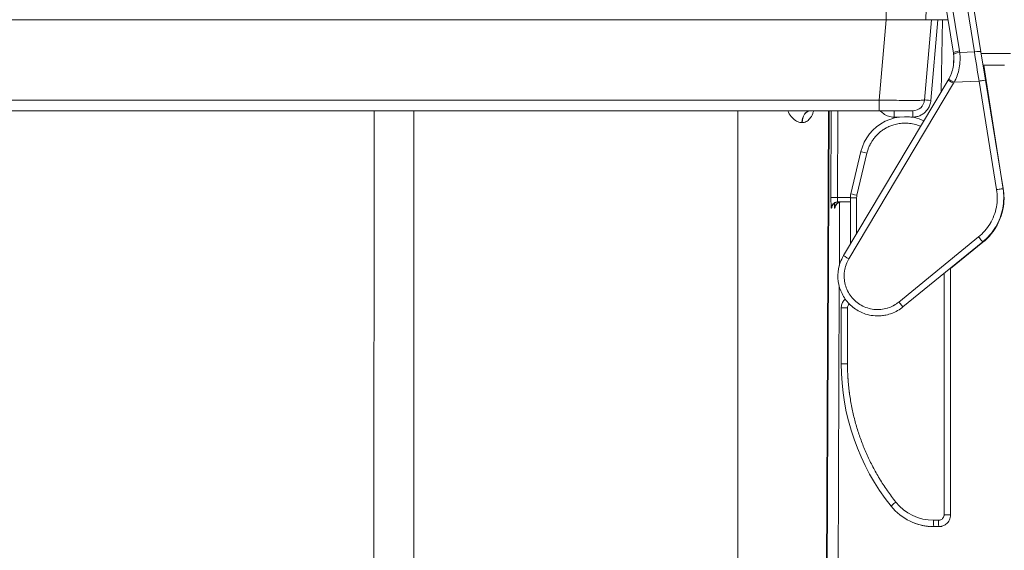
# Model space of a CAD drawing. Header units: inches. Extents: x 0 to 110, y 2 to 70.
# Tile 30 of 129: x 42 to 47, y 14 to 17. Entities that reach past the tile are written whole.
import ezdxf

# ---------------------------------------------------------------- set-up
doc = ezdxf.new("R2010")
doc.units = ezdxf.units.IN
doc.header["$LTSCALE"] = 3.25
doc.header["$MEASUREMENT"] = 0
for name, color, linetype, lineweight in [('Dimension (ANSI)', 7, 'Continuous', 9), ('Visible (ANSI)', 7, 'Continuous', 18), ('Visible Narrow (ANSI)', 7, 'Continuous', 5)]:
    doc.layers.add(name, color=color, linetype=linetype, lineweight=lineweight)
doc.styles.add('Note Text (ANSI)', font='arial.ttf')
doc.dimstyles.new('.XX', dxfattribs={"dimscale": 3.25, "dimtxt": 0.095, "dimasz": 0.125, "dimexe": 0.1875, "dimexo": 0.0625, "dimgap": 0.0625, "dimtad": 0, "dimtih": 1, "dimtoh": 1, "dimrnd": 1e-08, "dimzin": 0, "dimdsep": 46, "dimtxsty": 'Note Text (ANSI)', "dimblk": 'Filled-1', "dimcen": 0.09, "dimdle": 0.45, "dimclrd": 256, "dimclre": 256, "dimclrt": 256, "dimadec": 0, "dimazin": 1, "dimtfac": 1.263158, "dimtofl": 0, "dimtmove": 0, "dimatfit": 3, "dimfxl": 1, "dimtolj": 1, "dimtzin": 4, "dimlwd": -1, "dimlwe": -1, "dimarcsym": 0})

# ---------------------------------------------------------------- blocks, each defined once
blk = doc.blocks.new('Filled-1')
at = {"color": 0}
for p, q in [((0, 0), (-1, 0.25)), ((-1, 0.25), (-1, -0.25)), ((-1, 0), (0, 0)), ((-1, -0.25), (0, 0))]:
    blk.add_line(p, q, dxfattribs=at)
at = {"color": 0, "flags": 128}
blk.add_lwpolyline([(-1, -0.25), (0, 0), (-1, 0.25), (-1, -0.25)], dxfattribs=at)
at = {"color": 0}
blk.add_solid([(-1, -0.25), (0, 0), (-1, 0.25), (-1, -0.25)], dxfattribs=at)
blk = doc.blocks.new('*D47')
at = {"layer": 'Defpoints', "color": 0, "transparency": 16777216}
for p in [(34.7844, 19.9939), (47.4596, 17.0024), (34.7844, 16.7861)]:
    blk.add_point(p, dxfattribs=at)
at = {"layer": 'Dimension (ANSI)', "transparency": 16777216}
for p, q in [((34.7844, 16.9893), (34.7844, 20.6033)), ((47.4596, 17.2055), (47.4596, 20.6033)), ((35.1907, 19.9939), (40.4122, 19.9939)), ((47.0534, 19.9939), (41.8319, 19.9939))]:
    blk.add_line(p, q, dxfattribs=at)
at = {"layer": 'Dimension (ANSI)', "transparency": 16777216, "xscale": 0.40625, "yscale": 0.40625, "zscale": 0.40625, "rotation": 180}
blk.add_blockref('Filled-1', (34.7844, 19.9939), dxfattribs=at)
at = {"layer": 'Dimension (ANSI)', "transparency": 16777216, "xscale": 0.40625, "yscale": 0.40625, "zscale": 0.40625}
blk.add_blockref('Filled-1', (47.4596, 19.9939), dxfattribs=at)
at = {"layer": 'Dimension (ANSI)', "transparency": 16777216, "insert": (40.6153, 20.1516), "char_height": 0.30875, "attachment_point": 1, "style": 'Note Text (ANSI)'}
blk.add_mtext('\\A1;12.68', dxfattribs=at)
blk = doc.blocks.new('*D52')
at = {"layer": 'Defpoints', "color": 0, "transparency": 16777216}
for p in [(41.1357, 18.1799), (49.7956, 18.1799), (45.7757, 12.8024)]:
    blk.add_point(p, dxfattribs=at)
at = {"layer": 'Dimension (ANSI)', "transparency": 16777216}
for p, q in [((41.3388, 18.1799), (50.405, 18.1799)), ((49.7956, 17.7736), (49.7956, 15.852)), ((49.7956, 13.2086), (49.7956, 15.1303)), ((45.9788, 12.8024), (50.405, 12.8024))]:
    blk.add_line(p, q, dxfattribs=at)
at = {"layer": 'Dimension (ANSI)', "transparency": 16777216, "xscale": 0.40625, "yscale": 0.40625, "zscale": 0.40625}
for p, rotation in [((49.7956, 18.1799), 90), ((49.7956, 12.8024), 270)]:
    blk.add_blockref('Filled-1', p, dxfattribs=dict(at, rotation=rotation))
at = {"layer": 'Dimension (ANSI)', "transparency": 16777216, "insert": (49.3943, 15.6489), "char_height": 0.30875, "attachment_point": 1, "style": 'Note Text (ANSI)'}
blk.add_mtext('\\A1;5.38', dxfattribs=at)

msp = doc.modelspace()

# ---------------------------------------------------------------- linework, layer by layer
at = {"layer": 'Visible (ANSI)'}
for p, q in [((46.9699, 17.6241), (47.1089, 16.7663)), ((46.958, 16.7596), (46.8608, 17.3596)), ((46.8082, 17.0024), (46.8061, 16.9424)), ((35.6822, 16.9424), (46.5891, 16.9424)), ((46.8382, 16.9424), (46.5891, 16.9424)), ((46.7996, 16.5017), (46.8382, 16.9424)), ((46.8382, 16.9424), (46.8733, 16.9424)), ((46.8733, 16.9424), (46.8982, 16.9424)), ((46.9284, 16.9424), (46.8982, 16.9424)), ((47.134, 16.6108), (47.1089, 16.7663)), ((46.9598, 16.7459), (46.9589, 16.6949)), ((47.2391, 16.6924), (47.1208, 16.6924)), ((47.1376, 16.6089), (47.1243, 16.6924)), ((46.3553, 15.6476), (46.9297, 16.6111)), ((47.134, 16.6108), (47.2305, 16.0155)), ((47.1376, 16.6089), (47.2321, 16.0132)), ((35.7208, 16.4424), (46.5506, 16.4424)), ((46.2735, 16.4424), (46.2593, 13.1907)), ((46.3953, 15.9872), (46.4505, 16.2185)), ((46.3927, 15.9424), (46.3228, 15.9424)), ((46.3323, 15.5937), (46.3338, 15.9412)), ((46.3927, 15.7103), (46.3927, 15.9651)), ((47.2317, 15.9236), (47.2317, 15.9236)), ((47.233, 15.9214), (47.233, 15.9214)), ((47.1195, 15.7233), (46.6815, 15.366)), ((47.1201, 15.7214), (46.9427, 15.5777)), ((46.9427, 15.5791), (46.9427, 14.2255)), ((46.3218, 13.1907), (46.3318, 15.4793)), ((46.3427, 15.0532), (46.3427, 15.3604)), ((46.8777, 14.1605), (46.8502, 14.1605))]:
    msp.add_line(p, q, dxfattribs=at)
for centre, radius, start, end in [((46.7349, 16.5074), 0.065, 270, 355), ((46.6932, 16.1605), 0.2495, 65.5485, 166.565), ((46.8502, 14.4605), 0.3, 218.5995, 270)]:
    msp.add_arc(centre, radius, start, end, dxfattribs=at)
for centre, major_axis, ratio, start_param, end_param in [((46.732, 16.723), (0.2261, 0.0354), 0.982444, 6.25569, 6.288423), ((46.7691, 16.7075), (-0.1012, -0.1764), 0.920573, 1.552448, 1.556232), ((46.1743, 16.3774), (0, 0.065), 0.708519, 0, 0.000135), ((46.3246, 15.9074), (0, 0.035), 0.999608, 6.283185, 6.2839), ((46.3428, 15.9074), (0, 0.035), 0.99977, 6.283185, 6.284123), ((46.4877, 15.9651), (0, 0.095), 0.999939, 1.336298, 1.570796), ((47.5927, 15.0532), (1.1792, 0.4147), 1, 2.803429, 3.477116)]:
    msp.add_ellipse(centre, major_axis=major_axis, ratio=ratio, start_param=start_param, end_param=end_param, dxfattribs=at)
for points, knots in [([(46.9325, 16.616), (46.9382, 16.6261), (46.9431, 16.6368), (46.9513, 16.6589), (46.9545, 16.6703), (46.959, 16.6934), (46.9603, 16.7051), (46.9611, 16.7287), (46.9606, 16.7405), (46.9591, 16.7523)], [0, 0, 0, 0, 0.25, 0.25, 0.5, 0.5, 0.75, 0.75, 1, 1, 1, 1]), ([(46.9297, 16.6111), (46.936, 16.6218), (46.9414, 16.6328), (46.9471, 16.6474), (46.9483, 16.6509), (46.9495, 16.6544)], [0, 0, 0, 0, 0.0948112, 0.0948112, 0.1252617, 0.1252617, 0.1252617, 0.1252617]), ([(46.9301, 16.6118), (46.9302, 16.6121), (46.9304, 16.6123), (46.9307, 16.6129), (46.9309, 16.6132), (46.9312, 16.6137), (46.9314, 16.614), (46.9317, 16.6146), (46.9318, 16.6148), (46.9322, 16.6154), (46.9323, 16.6157), (46.9325, 16.616)], [4.1311164, 4.1311164, 4.1311164, 4.1311164, 4.1354607, 4.1354607, 4.139805, 4.139805, 4.1441493, 4.1441493, 4.14849361, 4.14849361, 4.15283791, 4.15283791, 4.15283791, 4.15283791]), ([(46.1743, 16.4424), (46.1741, 16.4424), (46.1731, 16.4422), (46.1727, 16.442), (46.1727, 16.442), (46.1727, 16.442)], [0, 0, 0, 0, 0.07525065, 0.07525065, 0.08856196, 0.08856196, 0.08856196, 0.08856196]), ([(46.5506, 16.4424), (46.5619, 16.4424), (46.573, 16.4424), (46.5838, 16.4424), (46.5887, 16.4424), (46.5934, 16.4424), (46.5982, 16.4424), (46.6111, 16.4424), (46.6239, 16.4424), (46.6359, 16.4424), (46.6382, 16.4424), (46.6405, 16.4424), (46.6427, 16.4424), (46.6565, 16.4424), (46.6691, 16.4424), (46.6804, 16.4424), (46.6806, 16.4424), (46.6808, 16.4424), (46.681, 16.4424), (46.6924, 16.4424), (46.7023, 16.4424), (46.7103, 16.4424), (46.7113, 16.4424), (46.7122, 16.4424), (46.7132, 16.4424), (46.7198, 16.4424), (46.7251, 16.4424), (46.7287, 16.4424), (46.7298, 16.4424), (46.7308, 16.4424), (46.7316, 16.4424), (46.7338, 16.4424), (46.7349, 16.4424), (46.7349, 16.4424)], [0, 0, 0, 0, 0.115557, 0.115557, 0.115557, 0.166667, 0.166667, 0.166667, 0.306741, 0.306741, 0.306741, 0.333333, 0.333333, 0.333333, 0.496928, 0.496928, 0.496928, 0.5, 0.5, 0.5, 0.666667, 0.666667, 0.666667, 0.687071, 0.687071, 0.687071, 0.833333, 0.833333, 0.833333, 0.878103, 0.878103, 0.878103, 1, 1, 1, 1]), ([(47.2305, 16.0155), (47.2332, 15.9986), (47.2346, 15.9815), (47.2345, 15.9634), (47.2345, 15.9623), (47.2342, 15.9436), (47.2325, 15.926), (47.2292, 15.9082), (47.2291, 15.9076), (47.2256, 15.8892), (47.2206, 15.8717), (47.2077, 15.8376), (47.1998, 15.8211), (47.1902, 15.805), (47.1899, 15.8046), (47.1805, 15.7891), (47.1701, 15.7746), (47.1579, 15.7605), (47.1572, 15.7598), (47.1452, 15.7461), (47.1328, 15.7342), (47.1195, 15.7233)], [0.0000094, 0.0000094, 0.0000094, 0.0000094, 0.1565624, 0.1565624, 0.1666667, 0.1666667, 0.3279827, 0.3279827, 0.3333333, 0.3333333, 0.4994033, 0.4994033, 0.6666667, 0.6666667, 0.6708218, 0.6708218, 0.8333333, 0.8333333, 0.8422412, 0.8422412, 0.9999908, 0.9999908, 0.9999908, 0.9999908]), ([(47.2321, 16.0132), (47.2347, 15.9963), (47.236, 15.9793), (47.2359, 15.9611), (47.2359, 15.96), (47.2356, 15.9413), (47.2338, 15.9238), (47.2304, 15.9059), (47.2303, 15.9053), (47.2268, 15.887), (47.2217, 15.8695), (47.2087, 15.8354), (47.2007, 15.819), (47.191, 15.8029), (47.1908, 15.8025), (47.1814, 15.787), (47.1709, 15.7726), (47.1586, 15.7585), (47.158, 15.7578), (47.1459, 15.7442), (47.1335, 15.7322), (47.1201, 15.7214)], [0.0000094, 0.0000094, 0.0000094, 0.0000094, 0.1565624, 0.1565624, 0.1666667, 0.1666667, 0.3279827, 0.3279827, 0.3333333, 0.3333333, 0.4994033, 0.4994033, 0.6666667, 0.6666667, 0.6708218, 0.6708218, 0.8333333, 0.8333333, 0.8422412, 0.8422412, 0.9999908, 0.9999908, 0.9999908, 0.9999908]), ([(46.3246, 15.9424), (46.3208, 15.9424), (46.317, 15.9418), (46.3099, 15.9394), (46.3065, 15.9376), (46.3006, 15.9331), (46.298, 15.9304), (46.2949, 15.9259), (46.294, 15.9244), (46.2926, 15.9215), (46.292, 15.9201), (46.2913, 15.9179), (46.2911, 15.9171), (46.2908, 15.916), (46.2907, 15.9156), (46.2905, 15.9147), (46.2904, 15.9142), (46.2903, 15.9136), (46.2903, 15.9134), (46.2903, 15.9132), (46.2903, 15.9132), (46.2903, 15.9132)], [0, 0, 0, 0, 0.0287877, 0.0287877, 0.0571177, 0.0571177, 0.0854119, 0.0854119, 0.0990168, 0.0990168, 0.1108213, 0.1108213, 0.1184109, 0.1184109, 0.1229037, 0.1229037, 0.1301034, 0.1301034, 0.1374375, 0.1374375, 0.1421138, 0.1421138, 0.1421138, 0.1421138]), ([(46.3428, 15.9424), (46.339, 15.9424), (46.3352, 15.9418), (46.3281, 15.9394), (46.3247, 15.9376), (46.3188, 15.9331), (46.3162, 15.9304), (46.3131, 15.9259), (46.3122, 15.9243), (46.3107, 15.9212), (46.3101, 15.9197), (46.3093, 15.9173), (46.309, 15.9164), (46.3088, 15.9151), (46.3087, 15.9147), (46.3085, 15.9138), (46.3084, 15.9134), (46.3083, 15.9127), (46.3083, 15.9126), (46.3083, 15.9123), (46.3083, 15.9123), (46.3083, 15.9123)], [0, 0, 0, 0, 0.0287766, 0.0287766, 0.0570989, 0.0570989, 0.0854067, 0.0854067, 0.0991778, 0.0991778, 0.1117326, 0.1117326, 0.120082, 0.120082, 0.1245371, 0.1245371, 0.1311062, 0.1311062, 0.1376886, 0.1376886, 0.1433488, 0.1433488, 0.1433488, 0.1433488]), ([(47.2343, 15.9762), (47.2344, 15.9743), (47.2345, 15.9712), (47.2345, 15.9631), (47.2345, 15.9582), (47.2341, 15.9488), (47.2338, 15.9446), (47.2335, 15.9402)], [0, 0, 0, 0, 0.0555044, 0.0555044, 0.1094901, 0.1094901, 0.1476201, 0.1476201, 0.1476201, 0.1476201]), ([(47.2358, 15.974), (47.2358, 15.972), (47.2359, 15.9689), (47.2359, 15.9609), (47.2359, 15.9559), (47.2354, 15.9465), (47.2352, 15.9423), (47.2348, 15.9379)], [0, 0, 0, 0, 0.0555044, 0.0555044, 0.1094901, 0.1094901, 0.1476201, 0.1476201, 0.1476201, 0.1476201]), ([(46.4766, 15.3272), (46.4542, 15.3343), (46.4326, 15.3453), (46.3949, 15.3731), (46.3782, 15.39), (46.3513, 15.4279), (46.3408, 15.4493), (46.3272, 15.4937), (46.324, 15.5174), (46.325, 15.5638), (46.3294, 15.5872), (46.3419, 15.6224), (46.348, 15.6354), (46.3553, 15.6475)], [0, 0, 0, 0, 0.1796175, 0.1796175, 0.3566149, 0.3566149, 0.5336043, 0.5336043, 0.7107192, 0.7107192, 0.8876609, 0.8876609, 0.9956369, 0.9956369, 0.9956369, 0.9956369]), ([(46.3427, 15.3604), (46.3427, 15.3674), (46.3439, 15.3745), (46.3483, 15.3877), (46.3516, 15.394), (46.3567, 15.4008), (46.3577, 15.402), (46.3588, 15.4032)], [0, 0, 0, 0, 0.053612, 0.053612, 0.1062243, 0.1062243, 0.1182031, 0.1182031, 0.1182031, 0.1182031]), ([(46.3588, 15.4032), (46.3588, 15.4032), (46.3606, 15.4053), (46.3626, 15.4073), (46.3647, 15.4091)], [0.49918977, 0.49918977, 0.49918977, 0.49918977, 0.5, 0.58889215, 0.58889215, 0.58889215, 0.58889215]), ([(46.6815, 15.366), (46.6632, 15.3511), (46.6422, 15.339), (46.6097, 15.3269), (46.599, 15.3238), (46.5882, 15.3215)], [0, 0, 0, 0, 0.1798001, 0.1798001, 0.2641948, 0.2641948, 0.2641948, 0.2641948]), ([(46.5882, 15.3215), (46.5795, 15.3197), (46.5563, 15.3162), (46.5185, 15.3168), (46.4902, 15.3228), (46.4766, 15.3272)], [0.1708157, 0.1708157, 0.1708157, 0.1708157, 0.2142857, 0.2857143, 0.3557396, 0.3557396, 0.3557396, 0.3557396]), ([(46.9427, 14.2255), (46.9427, 14.2207), (46.9416, 14.211), (46.9368, 14.1972), (46.9316, 14.1889), (46.9286, 14.1851)], [0, 0, 0, 0, 0.1428571, 0.2857143, 0.4270206, 0.4270206, 0.4270206, 0.4270206]), ([(46.8123, 14.1629), (46.8117, 14.163), (46.8111, 14.1631), (46.8051, 14.1639), (46.7983, 14.165), (46.788, 14.1671), (46.7849, 14.1677), (46.7737, 14.1704), (46.7651, 14.1727), (46.7533, 14.1766), (46.7501, 14.1777), (46.7468, 14.1789)], [0.1074152, 0.1074152, 0.1074152, 0.1074152, 0.1151462, 0.1151462, 0.1820447, 0.1820447, 0.2091313, 0.2091313, 0.2778123, 0.2778123, 0.3040587, 0.3040587, 0.3040587, 0.3040587]), ([(46.8231, 14.1618), (46.8215, 14.1619), (46.8187, 14.1622), (46.814, 14.1627), (46.8132, 14.1628), (46.8123, 14.1629)], [0, 0, 0, 0, 0.05504928, 0.05504928, 0.06651129, 0.06651129, 0.06651129, 0.06651129]), ([(46.8275, 14.1615), (46.8275, 14.1615), (46.8275, 14.1615), (46.8275, 14.1615), (46.8275, 14.1615), (46.8274, 14.1615), (46.8274, 14.1615), (46.8274, 14.1615), (46.8273, 14.1615), (46.8268, 14.1615), (46.8264, 14.1615), (46.8257, 14.1616), (46.8255, 14.1616), (46.8252, 14.1616), (46.8252, 14.1616), (46.8251, 14.1616), (46.825, 14.1616), (46.825, 14.1616), (46.825, 14.1616), (46.8249, 14.1616), (46.8249, 14.1616), (46.8248, 14.1616), (46.8248, 14.1616), (46.8248, 14.1616), (46.8248, 14.1616), (46.8247, 14.1616), (46.8247, 14.1616), (46.8245, 14.1616), (46.8243, 14.1617), (46.8238, 14.1617), (46.8235, 14.1617), (46.8231, 14.1618)], [0, 0, 0, 0, 0.00001325, 0.00001325, 0.00003974, 0.00003974, 0.00014572, 0.00014572, 0.00046364, 0.00046364, 0.00385747, 0.00385747, 0.00558166, 0.00558166, 0.00601023, 0.00601023, 0.00644161, 0.00644161, 0.0068683, 0.0068683, 0.00737319, 0.00737319, 0.00878247, 0.00878247, 0.01066009, 0.01066009, 0.01566708, 0.01566708, 0.02903186, 0.02903186, 0.04096701, 0.04096701, 0.04096701, 0.04096701]), ([(46.8961, 14.1632), (46.8948, 14.1628), (46.8888, 14.1612), (46.8825, 14.1605), (46.8777, 14.1605)], [0.8170383, 0.8170383, 0.8170383, 0.8170383, 0.8571429, 0.9999658, 0.9999658, 0.9999658, 0.9999658]), ([(46.9286, 14.1851), (46.9242, 14.1797), (46.9189, 14.1748), (46.9078, 14.1676), (46.9021, 14.165), (46.8961, 14.1632)], [0, 0, 0, 0, 0.0533362, 0.0533362, 0.1007499, 0.1007499, 0.1007499, 0.1007499])]:
    msp.add_open_spline(points, degree=3, knots=knots, dxfattribs=at)
for points in [[(46.2829, 16.4424), (46.2771, 16.4424), (46.2696, 16.4424), (46.261, 16.4424)], [(46.2873, 16.4424), (46.2806, 16.4424), (46.2743, 16.4424), (46.2684, 16.4424)], [(46.2941, 16.4424), (46.2923, 16.4424), (46.2901, 16.4424), (46.2873, 16.4424)], [(46.4016, 16.4424), (46.3916, 16.4424), (46.381, 16.4424), (46.3704, 16.4424)], [(46.3427, 15.9424), (46.3397, 15.9424), (46.3367, 15.942), (46.3338, 15.9412)], [(47.2344, 15.9561), (47.2342, 15.9513), (47.2339, 15.9459), (47.2335, 15.9402)], [(47.2357, 15.9538), (47.2356, 15.949), (47.2353, 15.9436), (47.2348, 15.9379)], [(47.2317, 15.9236), (47.2306, 15.9157), (47.2292, 15.9073), (47.2274, 15.8992)], [(47.233, 15.9214), (47.2319, 15.9134), (47.2304, 15.9051), (47.2286, 15.8969)], [(46.3927, 15.8125), (46.3927, 15.8148), (46.3927, 15.8171), (46.3927, 15.8194)], [(46.3553, 15.6475), (46.3554, 15.6478), (46.3555, 15.648), (46.3557, 15.6482)]]:
    msp.add_open_spline(points, degree=3, dxfattribs=at)
at = {"layer": 'Visible Narrow (ANSI)'}
for p, q in [((46.9345, 17.6241), (47.0734, 16.7663)), ((46.9917, 16.7708), (46.8945, 17.3708)), ((46.5891, 17.0024), (46.5891, 16.9424)), ((46.5506, 16.5017), (46.5891, 16.9424)), ((46.8733, 16.9424), (46.8345, 16.4993)), ((46.8982, 16.9424), (46.8913, 16.5468)), ((47.0734, 16.7663), (46.9929, 16.7623)), ((46.9936, 16.7563), (46.9936, 16.7563)), ((47.2716, 16.7563), (47.1105, 16.7563)), ((46.3847, 15.6296), (46.9591, 16.5932)), ((47.0989, 16.6052), (46.9624, 16.5988)), ((47.0989, 16.6052), (47.1953, 16.0098)), ((35.7208, 16.5017), (46.5506, 16.5017)), ((46.5506, 16.5017), (46.5506, 16.4424)), ((43.7781, 13.256), (43.7787, 16.4424)), ((43.9971, 16.4424), (43.9971, 13.256)), ((45.7757, 13.2386), (45.7757, 16.4424)), ((46.262, 13.1907), (46.2762, 16.4424)), ((46.2882, 16.4424), (46.2864, 15.9665)), ((46.3232, 16.4424), (46.3213, 15.967)), ((46.6323, 16.4424), (46.6323, 16.408)), ((46.7349, 16.4424), (46.7349, 16.408)), ((46.136, 16.3783), (46.136, 16.3783)), ((46.6615, 16.408), (46.6323, 16.408)), ((46.7349, 16.408), (46.7249, 16.408)), ((46.4287, 15.979), (46.484, 16.2104)), ((46.3927, 15.967), (46.3213, 15.967)), ((46.4271, 15.9651), (46.3927, 15.9651)), ((46.4271, 15.768), (46.4271, 15.9651)), ((46.2896, 15.9075), (46.2878, 15.9075)), ((46.3078, 15.9075), (46.3065, 15.9075)), ((47.0968, 15.7504), (46.6587, 15.3931)), ((46.9071, 15.55), (46.9071, 14.2255)), ((46.3771, 15.3604), (46.3427, 15.3604)), ((46.3771, 15.0532), (46.3771, 15.3604)), ((46.3771, 15.0532), (46.3427, 15.0532)), ((46.9071, 14.2255), (46.9427, 14.2255)), ((46.8771, 14.1955), (46.8496, 14.1955))]:
    msp.add_line(p, q, dxfattribs=at)
for centre, major_axis, ratio, start_param, end_param in [((46.9925, 16.7652), (-0.0345, -0.0056), 0.161763, 4.711524, 6.283185), ((46.9938, 16.7567), (-0.0347, -0.0044), 0.161703, 4.716933, 6.283185), ((46.7322, 16.7288), (0.2596, 0.0406), 0.986829, 6.255434, 6.288436), ((47.0743, 16.7607), (0.0345, 0.0056), 0.161763, 0, 1.569931), ((47.0992, 16.6033), (0.1592, -1.0079), 0.000015, 4.549918, 4.710486), ((46.9597, 16.5932), (-0.0301, 0.0179), 0.009634, 0, 1.556243), ((46.963, 16.5988), (-0.0305, 0.0172), 0.009263, 0.000004, 1.556015), ((46.7586, 16.7134), (-0.1198, -0.2133), 0.955715, 1.543691, 1.570061), ((47.0995, 16.6052), (0.0345, 0.0056), 0.001976, 0, 1.588138), ((47.103, 16.6034), (0.0346, 0.0055), 0.001976, 0, 0.428514), ((46.8345, 16.4987), (-0.0349, 0.0031), 0.017386, 4.713907, 6.283185), ((46.1727, 16.3774), (0, 0.065), 0.705692, 0, 1.567054), ((46.1743, 16.3774), (0, 0.065), 0.708519, 0.000135, 1.567054), ((46.4846, 16.2104), (-0.034, 0.0081), 0.004056, 0, 1.553819), ((47.1959, 16.0099), (0.0345, 0.0056), 0.001976, 0, 1.58813), ((47.1975, 16.0077), (0.0346, 0.0055), 0.001976, 0, 0.262403), ((46.3213, 15.9663), (-0.035, 0.0001), 0.017452, 4.712456, 6.2541), ((46.3228, 15.9074), (0, 0.035), 0.999593, 0, 1.566433), ((46.3246, 15.9074), (0, 0.035), 0.999608, 0.000715, 1.566433), ((46.3415, 15.9074), (0, 0.035), 0.999758, 0, 1.566433), ((46.3428, 15.9074), (0, 0.035), 0.99977, 0.000937, 1.566433), ((46.4293, 15.979), (-0.034, 0.0081), 0.004056, 0, 1.553821), ((46.4871, 15.9651), (0, 0.06), 0.999848, 1.336314, 1.570796), ((47.0974, 15.7504), (0.0221, -0.0271), 0.01403, 4.702008, 6.283185), ((47.0981, 15.7486), (0.022, -0.0272), 0.01403, 5.956542, 6.283185), ((46.3854, 15.6296), (-0.0301, 0.0179), 0.009634, 6.283185, 7.839428), ((46.6593, 15.3932), (0.0221, -0.0271), 0.01403, 4.702018, 6.283185), ((46.6431, 14.2952), (-0.0274, -0.0218), 0.010889, 4.726029, 6.283185), ((46.8497, 14.4606), (-0.1151, -0.2388), 0.999796, 5.835079, 6.732017), ((46.8502, 14.1955), (0, -0.035), 0.017452, 4.71239, 6.283185), ((46.8777, 14.1955), (0, -0.035), 0.017452, 4.712389, 6.283185)]:
    msp.add_ellipse(centre, major_axis=major_axis, ratio=ratio, start_param=start_param, end_param=end_param, dxfattribs=at)
for points, knots in [([(46.9624, 16.5988), (46.9686, 16.6103), (46.974, 16.6223), (46.9788, 16.6354), (46.9791, 16.6362), (46.984, 16.6502), (46.9877, 16.6639), (46.9904, 16.678), (46.9904, 16.6781), (46.993, 16.692), (46.9945, 16.706), (46.9949, 16.7211), (46.995, 16.7222), (46.9952, 16.7363), (46.9945, 16.7493), (46.9929, 16.7623)], [0, 0, 0, 0, 0.2351958, 0.2351958, 0.25, 0.25, 0.5, 0.5, 0.5027659, 0.5027659, 0.75, 0.75, 0.7703871, 0.7703871, 1, 1, 1, 1]), ([(46.5506, 16.5017), (46.5724, 16.5012), (46.6159, 16.5004), (46.6766, 16.4996), (46.7286, 16.4993), (46.7686, 16.4996), (46.7938, 16.5004), (46.7996, 16.5012), (46.7996, 16.5017)], [0.0000001, 0.0000001, 0.0000001, 0.0000001, 0.1666667, 0.3333333, 0.5, 0.6666667, 0.8333333, 1, 1, 1, 1]), ([(46.8345, 16.4993), (46.8341, 16.4947), (46.8334, 16.4904), (46.8325, 16.4863), (46.8316, 16.4822), (46.8305, 16.4784), (46.8292, 16.4748), (46.8279, 16.4712), (46.8265, 16.4677), (46.8248, 16.4643), (46.8232, 16.4609), (46.8214, 16.4577), (46.8194, 16.4546), (46.8175, 16.4515), (46.8153, 16.4485), (46.813, 16.4456), (46.8107, 16.4427), (46.8083, 16.44), (46.8056, 16.4373), (46.803, 16.4347), (46.8002, 16.4322), (46.7973, 16.4299), (46.7944, 16.4276), (46.7913, 16.4254), (46.7881, 16.4234), (46.785, 16.4214), (46.7816, 16.4195), (46.7783, 16.4179), (46.7749, 16.4163), (46.7714, 16.4148), (46.7678, 16.4136), (46.7643, 16.4123), (46.7607, 16.4113), (46.757, 16.4105), (46.7534, 16.4097), (46.7497, 16.409), (46.746, 16.4086), (46.7423, 16.4082), (46.7386, 16.408), (46.7349, 16.408)], [0, 0, 0, 0, 0.076923, 0.076923, 0.076923, 0.153846, 0.153846, 0.153846, 0.230769, 0.230769, 0.230769, 0.307692, 0.307692, 0.307692, 0.384615, 0.384615, 0.384615, 0.461538, 0.461538, 0.461538, 0.538462, 0.538462, 0.538462, 0.615385, 0.615385, 0.615385, 0.692308, 0.692308, 0.692308, 0.769231, 0.769231, 0.769231, 0.846154, 0.846154, 0.846154, 0.923077, 0.923077, 0.923077, 1, 1, 1, 1]), ([(46.1275, 16.3776), (46.1273, 16.3776), (46.127, 16.3776), (46.1268, 16.3776), (46.1189, 16.3777), (46.1111, 16.3794), (46.1032, 16.3829), (46.095, 16.3865), (46.0868, 16.392), (46.079, 16.3993), (46.0713, 16.4065), (46.0639, 16.4157), (46.0575, 16.4266), (46.0546, 16.4315), (46.0519, 16.4368), (46.0495, 16.4424)], [0.0000012, 0.0000012, 0.0000012, 0.0000012, 0.005791, 0.005791, 0.005791, 0.2, 0.2, 0.2, 0.4, 0.4, 0.4, 0.6, 0.6, 0.6, 0.6906476, 0.6906476, 0.6906476, 0.6906476]), ([(46.1914, 16.4424), (46.1899, 16.4369), (46.1881, 16.4317), (46.1861, 16.4268), (46.1816, 16.4158), (46.1763, 16.4067), (46.1703, 16.3994), (46.1643, 16.3921), (46.1575, 16.3866), (46.1504, 16.3829), (46.1434, 16.3794), (46.1361, 16.3777), (46.1282, 16.3776), (46.128, 16.3776), (46.1277, 16.3776), (46.1275, 16.3776)], [0.3112316, 0.3112316, 0.3112316, 0.3112316, 0.4, 0.4, 0.4, 0.6, 0.6, 0.6, 0.8, 0.8, 0.8, 0.9942232, 0.9942232, 0.9942232, 1, 1, 1, 1]), ([(46.6323, 16.408), (46.6216, 16.408), (46.6114, 16.4097), (46.6015, 16.4129), (46.5917, 16.4161), (46.5822, 16.4209), (46.5737, 16.427), (46.5675, 16.4315), (46.5619, 16.4366), (46.5569, 16.4424)], [0, 0, 0, 0, 0.2, 0.2, 0.2, 0.4, 0.4, 0.4, 0.5457577, 0.5457577, 0.5457577, 0.5457577]), ([(46.484, 16.2104), (46.4857, 16.2176), (46.4877, 16.2244), (46.49, 16.231), (46.4903, 16.2319), (46.4906, 16.2328), (46.491, 16.2337), (46.4933, 16.2403), (46.496, 16.2465), (46.4988, 16.2525), (46.4992, 16.2533), (46.4995, 16.254), (46.4999, 16.2547), (46.5028, 16.2607), (46.506, 16.2665), (46.5093, 16.272), (46.5097, 16.2726), (46.5101, 16.2732), (46.5104, 16.2738), (46.5139, 16.2793), (46.5175, 16.2846), (46.5213, 16.2897), (46.5217, 16.2902), (46.5221, 16.2907), (46.5225, 16.2912), (46.5264, 16.2963), (46.5305, 16.3012), (46.5349, 16.3059), (46.5353, 16.3063), (46.5356, 16.3067), (46.536, 16.3071), (46.5405, 16.3119), (46.5452, 16.3165), (46.5501, 16.3209), (46.5505, 16.3212), (46.5508, 16.3215), (46.5512, 16.3218), (46.5562, 16.3262), (46.5613, 16.3303), (46.5666, 16.3341), (46.5669, 16.3344), (46.5673, 16.3346), (46.5676, 16.3348), (46.5729, 16.3387), (46.5783, 16.3422), (46.584, 16.3455), (46.5843, 16.3457), (46.5846, 16.3459), (46.5849, 16.346), (46.5906, 16.3494), (46.5966, 16.3525), (46.6031, 16.3555), (46.6034, 16.3556), (46.6036, 16.3557), (46.6039, 16.3558), (46.6105, 16.3588), (46.6175, 16.3616), (46.6254, 16.3642), (46.6256, 16.3643), (46.6258, 16.3644), (46.626, 16.3644), (46.634, 16.367), (46.6428, 16.3694), (46.6524, 16.3712), (46.6526, 16.3713), (46.6527, 16.3713), (46.6529, 16.3713), (46.6626, 16.3731), (46.6731, 16.3744), (46.684, 16.3749), (46.695, 16.3753), (46.7064, 16.3749), (46.7176, 16.3736), (46.7288, 16.3722), (46.7399, 16.37), (46.7505, 16.3671), (46.7507, 16.367), (46.7508, 16.367), (46.751, 16.3669), (46.7606, 16.3642), (46.7698, 16.3608), (46.7783, 16.3572)], [0, 0, 0, 0, 0.0338226, 0.0338226, 0.0338226, 0.0384615, 0.0384615, 0.0384615, 0.0726826, 0.0726826, 0.0726826, 0.0769231, 0.0769231, 0.0769231, 0.1115514, 0.1115514, 0.1115514, 0.1153846, 0.1153846, 0.1153846, 0.1504172, 0.1504172, 0.1504172, 0.1538462, 0.1538462, 0.1538462, 0.1892888, 0.1892888, 0.1892888, 0.1923077, 0.1923077, 0.1923077, 0.2281695, 0.2281695, 0.2281695, 0.2307692, 0.2307692, 0.2307692, 0.2670262, 0.2670262, 0.2670262, 0.2692308, 0.2692308, 0.2692308, 0.3058754, 0.3058754, 0.3058754, 0.3076923, 0.3076923, 0.3076923, 0.3447449, 0.3447449, 0.3447449, 0.3461538, 0.3461538, 0.3461538, 0.3836221, 0.3836221, 0.3836221, 0.3846154, 0.3846154, 0.3846154, 0.4224992, 0.4224992, 0.4224992, 0.4230769, 0.4230769, 0.4230769, 0.4613639, 0.4613639, 0.4613639, 0.5, 0.5, 0.5, 0.5384615, 0.5384615, 0.5384615, 0.539087, 0.539087, 0.539087, 0.5743057, 0.5743057, 0.5743057, 0.5743057]), ([(47.1953, 16.0098), (47.1978, 15.9947), (47.1989, 15.9797), (47.1989, 15.9645), (47.1989, 15.9636), (47.1989, 15.9626), (47.1989, 15.9617), (47.1987, 15.9461), (47.1971, 15.9305), (47.1943, 15.9151), (47.1942, 15.9146), (47.1941, 15.9141), (47.194, 15.9136), (47.191, 15.8977), (47.1866, 15.8822), (47.1809, 15.8671), (47.1751, 15.8519), (47.168, 15.8373), (47.1597, 15.8233), (47.1595, 15.823), (47.1593, 15.8226), (47.1591, 15.8223), (47.151, 15.8088), (47.1416, 15.7959), (47.1314, 15.7841), (47.1308, 15.7834), (47.1303, 15.7828), (47.1297, 15.7821), (47.1197, 15.7707), (47.1087, 15.7601), (47.0968, 15.7504)], [0, 0, 0, 0, 0.156669, 0.156669, 0.156669, 0.166667, 0.166667, 0.166667, 0.328064, 0.328064, 0.328064, 0.333333, 0.333333, 0.333333, 0.499411, 0.499411, 0.499411, 0.666667, 0.666667, 0.666667, 0.670756, 0.670756, 0.670756, 0.833333, 0.833333, 0.833333, 0.842144, 0.842144, 0.842144, 1, 1, 1, 1]), ([(46.2864, 15.9665), (46.2863, 15.9641), (46.2863, 15.9617), (46.2863, 15.9592), (46.2863, 15.9568), (46.2863, 15.9545), (46.2864, 15.952), (46.2864, 15.9496), (46.2864, 15.9472), (46.2864, 15.9448), (46.2864, 15.9423), (46.2864, 15.9398), (46.2865, 15.9373), (46.2865, 15.9348), (46.2865, 15.9323), (46.2866, 15.9298), (46.2866, 15.9273), (46.2867, 15.9249), (46.2868, 15.9226), (46.2868, 15.9203), (46.2869, 15.9182), (46.287, 15.9163), (46.2871, 15.9144), (46.2871, 15.9128), (46.2872, 15.9115), (46.2873, 15.9102), (46.2874, 15.9092), (46.2875, 15.9085), (46.2876, 15.9079), (46.2877, 15.9075), (46.2878, 15.9075)], [0, 0, 0, 0, 0.1, 0.1, 0.1, 0.2, 0.2, 0.2, 0.3, 0.3, 0.3, 0.4, 0.4, 0.4, 0.5, 0.5, 0.5, 0.6, 0.6, 0.6, 0.7, 0.7, 0.7, 0.8, 0.8, 0.8, 0.9, 0.9, 0.9, 1, 1, 1, 1]), ([(46.3213, 15.967), (46.3213, 15.9669), (46.3213, 15.9667), (46.3213, 15.9666), (46.3213, 15.9657), (46.3213, 15.9648), (46.3213, 15.9639), (46.3213, 15.9637), (46.3213, 15.9635), (46.3213, 15.9633), (46.3213, 15.9625), (46.3213, 15.9617), (46.3213, 15.9609), (46.3213, 15.9606), (46.3213, 15.9603), (46.3213, 15.96), (46.3214, 15.9593), (46.3214, 15.9586), (46.3214, 15.9579), (46.3214, 15.9575), (46.3214, 15.9571), (46.3214, 15.9566), (46.3214, 15.956), (46.3214, 15.9554), (46.3215, 15.9548), (46.3215, 15.9543), (46.3215, 15.9537), (46.3215, 15.9532), (46.3215, 15.9527), (46.3215, 15.9522), (46.3216, 15.9517), (46.3216, 15.951), (46.3216, 15.9504), (46.3217, 15.9498), (46.3217, 15.9494), (46.3217, 15.949), (46.3217, 15.9487), (46.3218, 15.948), (46.3218, 15.9473), (46.3219, 15.9467), (46.3219, 15.9465), (46.3219, 15.9463), (46.322, 15.946), (46.322, 15.9454), (46.3221, 15.9448), (46.3222, 15.9443), (46.3222, 15.9442), (46.3222, 15.9441), (46.3222, 15.944), (46.3223, 15.9435), (46.3224, 15.9431), (46.3225, 15.9428), (46.3226, 15.9425), (46.3227, 15.9424), (46.3228, 15.9424)], [0, 0, 0, 0, 0.010352, 0.010352, 0.010352, 0.1, 0.1, 0.1, 0.120328, 0.120328, 0.120328, 0.2, 0.2, 0.2, 0.23061, 0.23061, 0.23061, 0.3, 0.3, 0.3, 0.340814, 0.340814, 0.340814, 0.4, 0.4, 0.4, 0.450867, 0.450867, 0.450867, 0.5, 0.5, 0.5, 0.561181, 0.561181, 0.561181, 0.6, 0.6, 0.6, 0.671545, 0.671545, 0.671545, 0.7, 0.7, 0.7, 0.781738, 0.781738, 0.781738, 0.8, 0.8, 0.8, 0.9, 0.9, 0.9, 1, 1, 1, 1]), ([(46.2896, 15.9075), (46.2897, 15.9075), (46.2898, 15.9078), (46.2899, 15.9082), (46.2899, 15.9086), (46.29, 15.9091), (46.2901, 15.9098), (46.2902, 15.9105), (46.2902, 15.9114), (46.2903, 15.9124), (46.2903, 15.913), (46.2904, 15.9136), (46.2904, 15.9143)], [0, 0, 0, 0, 0.1, 0.1, 0.1, 0.2, 0.2, 0.2, 0.3, 0.3, 0.3, 0.3579503, 0.3579503, 0.3579503, 0.3579503]), ([(46.3054, 15.9367), (46.3055, 15.9344), (46.3055, 15.9321), (46.3055, 15.9298), (46.3056, 15.9273), (46.3056, 15.9249), (46.3057, 15.9226), (46.3057, 15.9203), (46.3058, 15.9182), (46.3058, 15.9163), (46.3059, 15.9144), (46.3059, 15.9128), (46.306, 15.9115), (46.3061, 15.9102), (46.3062, 15.9092), (46.3062, 15.9085), (46.3063, 15.9079), (46.3064, 15.9075), (46.3065, 15.9075)], [0.4086398, 0.4086398, 0.4086398, 0.4086398, 0.5, 0.5, 0.5, 0.6, 0.6, 0.6, 0.7, 0.7, 0.7, 0.8, 0.8, 0.8, 0.9, 0.9, 0.9, 1, 1, 1, 1]), ([(46.3078, 15.9075), (46.3079, 15.9075), (46.308, 15.9078), (46.308, 15.9082), (46.3081, 15.9086), (46.3081, 15.9091), (46.3082, 15.9098), (46.3083, 15.9105), (46.3083, 15.9114), (46.3084, 15.9124), (46.3084, 15.9127), (46.3084, 15.9129), (46.3084, 15.9132)], [0, 0, 0, 0, 0.1, 0.1, 0.1, 0.2, 0.2, 0.2, 0.3, 0.3, 0.3, 0.3263008, 0.3263008, 0.3263008, 0.3263008]), ([(46.6587, 15.3931), (46.65, 15.386), (46.6408, 15.3798), (46.631, 15.3744), (46.6301, 15.3739), (46.6292, 15.3734), (46.6283, 15.373), (46.6182, 15.3677), (46.6077, 15.3633), (46.5968, 15.3599), (46.596, 15.3597), (46.5952, 15.3594), (46.5943, 15.3592), (46.5832, 15.3559), (46.5719, 15.3537), (46.5604, 15.3526), (46.5597, 15.3526), (46.559, 15.3525), (46.5584, 15.3524), (46.5467, 15.3514), (46.5349, 15.3516), (46.5232, 15.3528), (46.5227, 15.3528), (46.5223, 15.3529), (46.5218, 15.3529), (46.5099, 15.3543), (46.4982, 15.3568), (46.4869, 15.3604), (46.4866, 15.3605), (46.4863, 15.3606), (46.486, 15.3607), (46.4745, 15.3644), (46.4633, 15.3693), (46.4528, 15.3752), (46.442, 15.3812), (46.4319, 15.3884), (46.4225, 15.3964), (46.4133, 15.4044), (46.4048, 15.4133), (46.3973, 15.423), (46.3972, 15.4232), (46.397, 15.4234), (46.3969, 15.4235), (46.3896, 15.433), (46.3832, 15.4433), (46.3779, 15.454), (46.3777, 15.4544), (46.3775, 15.4548), (46.3773, 15.4551), (46.3722, 15.4657), (46.3681, 15.4769), (46.365, 15.4883), (46.3649, 15.4888), (46.3647, 15.4894), (46.3646, 15.49), (46.3617, 15.5013), (46.3599, 15.5128), (46.3592, 15.5244), (46.3591, 15.5252), (46.3591, 15.526), (46.359, 15.5267), (46.3585, 15.5382), (46.359, 15.5496), (46.3606, 15.561), (46.3607, 15.5619), (46.3609, 15.5629), (46.361, 15.5638), (46.3628, 15.575), (46.3655, 15.5859), (46.3693, 15.5965), (46.3696, 15.5976), (46.37, 15.5987), (46.3704, 15.5998), (46.3743, 15.6101), (46.379, 15.62), (46.3847, 15.6296)], [0, 0, 0, 0, 0.065296, 0.065296, 0.065296, 0.071429, 0.071429, 0.071429, 0.137832, 0.137832, 0.137832, 0.142857, 0.142857, 0.142857, 0.210326, 0.210326, 0.210326, 0.214286, 0.214286, 0.214286, 0.282827, 0.282827, 0.282827, 0.285714, 0.285714, 0.285714, 0.355327, 0.355327, 0.355327, 0.357143, 0.357143, 0.357143, 0.427826, 0.427826, 0.427826, 0.5, 0.5, 0.5, 0.571429, 0.571429, 0.571429, 0.572822, 0.572822, 0.572822, 0.642857, 0.642857, 0.642857, 0.645322, 0.645322, 0.645322, 0.714286, 0.714286, 0.714286, 0.717822, 0.717822, 0.717822, 0.785714, 0.785714, 0.785714, 0.790323, 0.790323, 0.790323, 0.857143, 0.857143, 0.857143, 0.862817, 0.862817, 0.862817, 0.928571, 0.928571, 0.928571, 0.935358, 0.935358, 0.935358, 1, 1, 1, 1]), ([(46.3771, 15.3604), (46.3771, 15.3624), (46.3773, 15.3643), (46.3776, 15.3662), (46.3777, 15.3666), (46.3778, 15.3671), (46.3779, 15.3675), (46.3784, 15.3696), (46.3792, 15.3716), (46.3801, 15.3736), (46.3802, 15.3738), (46.3803, 15.374), (46.3805, 15.3742), (46.3815, 15.3763), (46.3829, 15.3783), (46.3845, 15.3801), (46.3852, 15.381), (46.386, 15.3818), (46.3869, 15.3825)], [0, 0, 0, 0, 0.1364437, 0.1364437, 0.1364437, 0.1666667, 0.1666667, 0.1666667, 0.317514, 0.317514, 0.317514, 0.3333333, 0.3333333, 0.3333333, 0.4981758, 0.4981758, 0.4981758, 0.5774284, 0.5774284, 0.5774284, 0.5774284]), ([(46.6425, 14.2952), (46.6259, 14.316), (46.6104, 14.3369), (46.5959, 14.3577), (46.5953, 14.3585), (46.5947, 14.3593), (46.5942, 14.3601), (46.5796, 14.381), (46.5661, 14.4019), (46.5534, 14.4228), (46.553, 14.4234), (46.5527, 14.424), (46.5523, 14.4246), (46.5396, 14.4457), (46.5277, 14.4667), (46.5167, 14.4878), (46.5164, 14.4882), (46.5162, 14.4886), (46.516, 14.4891), (46.5049, 14.5103), (46.4945, 14.5316), (46.4849, 14.5529), (46.4847, 14.5532), (46.4846, 14.5534), (46.4845, 14.5536), (46.4748, 14.5752), (46.4658, 14.5968), (46.4575, 14.6186), (46.4491, 14.6405), (46.4413, 14.6626), (46.4342, 14.6849), (46.4342, 14.685), (46.4341, 14.6852), (46.4341, 14.6853), (46.4271, 14.7075), (46.4206, 14.7299), (46.4148, 14.7527), (46.4147, 14.7531), (46.4146, 14.7534), (46.4146, 14.7537), (46.4088, 14.7764), (46.4037, 14.7993), (46.3991, 14.8228), (46.399, 14.8234), (46.3989, 14.8239), (46.3988, 14.8245), (46.3943, 14.8477), (46.3905, 14.8715), (46.3873, 14.8958), (46.3872, 14.8966), (46.3871, 14.8974), (46.387, 14.8982), (46.3839, 14.9223), (46.3814, 14.947), (46.3798, 14.9724), (46.3797, 14.9735), (46.3796, 14.9745), (46.3795, 14.9756), (46.3779, 15.0008), (46.3771, 15.0267), (46.3771, 15.0532)], [0, 0, 0, 0, 0.087576, 0.087576, 0.087576, 0.090909, 0.090909, 0.090909, 0.179264, 0.179264, 0.179264, 0.181818, 0.181818, 0.181818, 0.270956, 0.270956, 0.270956, 0.272727, 0.272727, 0.272727, 0.362648, 0.362648, 0.362648, 0.363636, 0.363636, 0.363636, 0.454339, 0.454339, 0.454339, 0.545455, 0.545455, 0.545455, 0.546031, 0.546031, 0.546031, 0.636364, 0.636364, 0.636364, 0.637722, 0.637722, 0.637722, 0.727273, 0.727273, 0.727273, 0.729414, 0.729414, 0.729414, 0.818182, 0.818182, 0.818182, 0.821106, 0.821106, 0.821106, 0.909091, 0.909091, 0.909091, 0.912793, 0.912793, 0.912793, 1, 1, 1, 1]), ([(46.9071, 14.2255), (46.9071, 14.2237), (46.9069, 14.222), (46.9066, 14.2203), (46.9065, 14.2198), (46.9064, 14.2193), (46.9063, 14.2189), (46.9059, 14.217), (46.9053, 14.2151), (46.9045, 14.2133), (46.9043, 14.2131), (46.9042, 14.2128), (46.9041, 14.2125), (46.9032, 14.2106), (46.902, 14.2088), (46.9007, 14.2071), (46.8993, 14.2053), (46.8976, 14.2036), (46.8958, 14.2021), (46.894, 14.2007), (46.8921, 14.1995), (46.8901, 14.1985), (46.8899, 14.1984), (46.8896, 14.1983), (46.8894, 14.1982), (46.8876, 14.1974), (46.8857, 14.1967), (46.8837, 14.1963), (46.8833, 14.1962), (46.8829, 14.1961), (46.8825, 14.196), (46.8807, 14.1957), (46.8789, 14.1955), (46.8771, 14.1955)], [0, 0, 0, 0, 0.113195, 0.113195, 0.113195, 0.142857, 0.142857, 0.142857, 0.267453, 0.267453, 0.267453, 0.285714, 0.285714, 0.285714, 0.421365, 0.421365, 0.421365, 0.571429, 0.571429, 0.571429, 0.714286, 0.714286, 0.714286, 0.729178, 0.729178, 0.729178, 0.857143, 0.857143, 0.857143, 0.883385, 0.883385, 0.883385, 1, 1, 1, 1])]:
    msp.add_open_spline(points, degree=3, knots=knots, dxfattribs=at)

# ---------------------------------------------------------------- dimensions: what is measured, and where the dimension line sits
at = {"layer": 'Dimension (ANSI)'}
for base, p1, p2, angle, override, picture, middle in [((34.7844, 19.9939), (47.4596, 17.0024), (34.7844, 16.7861), 180, {"dimgap": 0.0625, "dimtih": 0, "dimtoh": 0, "dimdec": 2, "dimtol": 0, "dimlim": 0, "dimtp": 0, "dimtm": 0, "dimtdec": 2, "dimatfit": 1}, '*D47', (41.122, 19.9939)), ((49.7956, 18.1799), (45.7757, 12.8024), (41.1357, 18.1799), 90, {"dimgap": 0.0625, "dimdec": 2, "dimtol": 0, "dimlim": 0, "dimtp": 0, "dimtm": 0, "dimtdec": 2, "dimatfit": 1}, '*D52', (49.7956, 15.4911))]:
    dim = msp.add_linear_dim(base=base, p1=p1, p2=p2, angle=angle, dimstyle='.XX', override=override, dxfattribs=at)
    dim.commit()
    dim.dimension.update_dxf_attribs({"geometry": picture, "text_midpoint": middle, "dimtype": 160})

doc.saveas('drawing.dxf')
